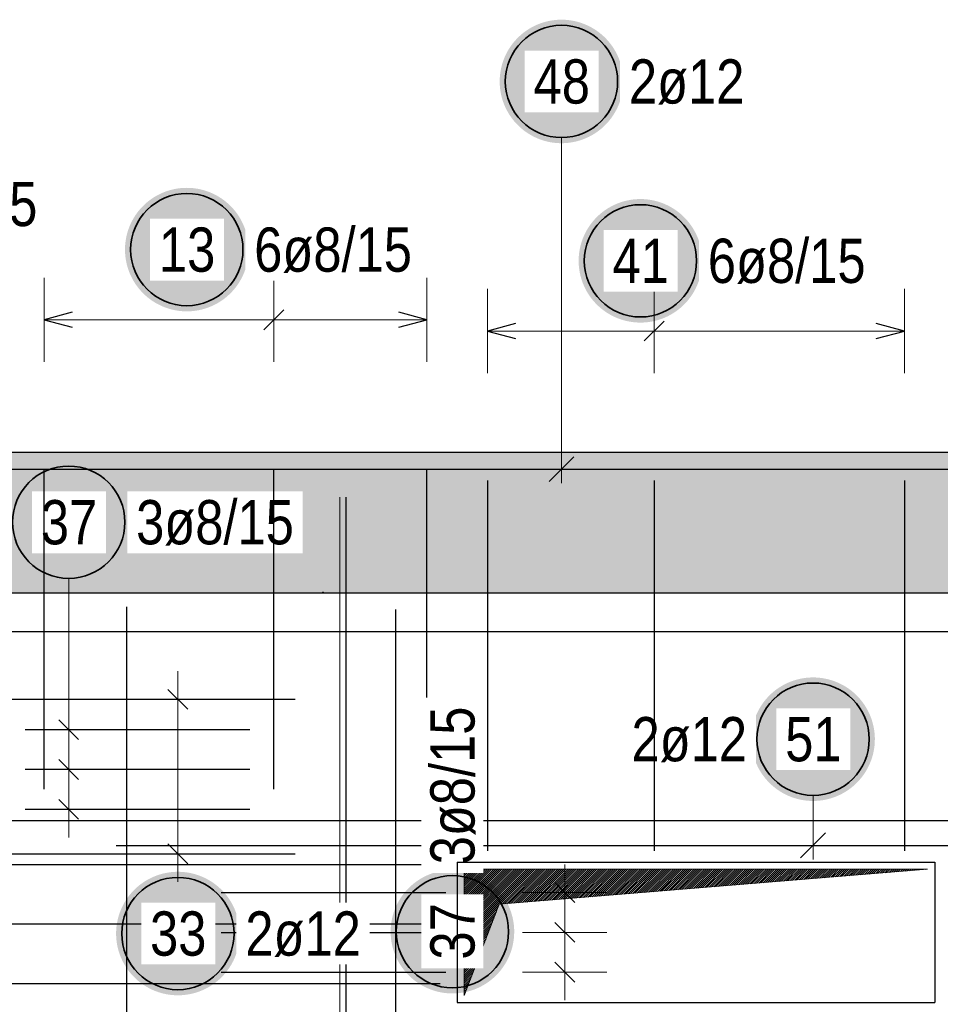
# Model space of a CAD drawing. Header units: millimetres. Extents: x -4.8 to 37.2, y -12 to 28.3.
# Tile 9 of 82: x 4.6 to 6.2, y 7.4 to 9.1. Entities that reach past the tile are written whole.
import ezdxf

# ---------------------------------------------------------------- set-up
doc = ezdxf.new("R2010")
doc.units = ezdxf.units.MM
doc.layers.add('nplo Bewehrung', color=7, linetype='Continuous', lineweight=20)
doc.styles.add('Arial Narrow', font='ARIALN.TTF')

msp = doc.modelspace()

# ---------------------------------------------------------------- hatches: boundary and pattern name
at = {"lineweight": 25, "true_color": 0xffffff}
for points in [[(5.679096, 9.024454), (5.679029, 9.028293), (5.678828, 9.032127), (5.678494, 9.035952), (5.678026, 9.039763), (5.677425, 9.043556), (5.676693, 9.047325), (5.675829, 9.051066), (5.674835, 9.054774), (5.673713, 9.058446), (5.672463, 9.062076), (5.671087, 9.065661), (5.669586, 9.069195), (5.667964, 9.072675), (5.666221, 9.076096), (5.664359, 9.079454), (5.662382, 9.082745), (5.660291, 9.085965), (5.658088, 9.089111), (5.655778, 9.092177), (5.653361, 9.095161), (5.650842, 9.098059), (5.648224, 9.100867), (5.645509, 9.103582), (5.642701, 9.1062), (5.639803, 9.108719), (5.636819, 9.111135), (5.633753, 9.113446), (5.630608, 9.115648), (5.627388, 9.11774), (5.624096, 9.119717), (5.620738, 9.121578), (5.617317, 9.123322), (5.613837, 9.124944), (5.610303, 9.126444), (5.606719, 9.12782), (5.603088, 9.12907), (5.599416, 9.130193), (5.595708, 9.131187), (5.591967, 9.13205), (5.588198, 9.132783), (5.584405, 9.133384), (5.580595, 9.133852), (5.57677, 9.134186), (5.572935, 9.134387), (5.569096, 9.134454), (5.565257, 9.134387), (5.561423, 9.134186), (5.557598, 9.133852), (5.553787, 9.133384), (5.549995, 9.132783), (5.546226, 9.13205), (5.542485, 9.131187), (5.538776, 9.130193), (5.535105, 9.12907), (5.531474, 9.12782), (5.52789, 9.126444), (5.524355, 9.124944), (5.520876, 9.123322), (5.517455, 9.121578), (5.514096, 9.119717), (5.510805, 9.11774), (5.507585, 9.115648), (5.50444, 9.113446), (5.501374, 9.111135), (5.49839, 9.108719), (5.495492, 9.1062), (5.492684, 9.103582), (5.489969, 9.100867), (5.48735, 9.098059), (5.484831, 9.095161), (5.482415, 9.092177), (5.480105, 9.089111), (5.477902, 9.085965), (5.475811, 9.082745), (5.473834, 9.079454), (5.471972, 9.076096), (5.470229, 9.072675), (5.468606, 9.069195), (5.467106, 9.065661), (5.46573, 9.062076), (5.46448, 9.058446), (5.463358, 9.054774), (5.462364, 9.051066), (5.4615, 9.047325), (5.460768, 9.043556), (5.460167, 9.039763), (5.459699, 9.035952), (5.459364, 9.032127), (5.459163, 9.028293), (5.459096, 9.024454), (5.459163, 9.020615), (5.459364, 9.016781), (5.459699, 9.012956), (5.460167, 9.009145), (5.460768, 9.005353), (5.4615, 9.001584), (5.462364, 8.997843), (5.463358, 8.994134), (5.46448, 8.990462), (5.46573, 8.986832), (5.467106, 8.983248), (5.468606, 8.979713), (5.470229, 8.976233), (5.471972, 8.972812), (5.473834, 8.969454), (5.475811, 8.966163), (5.477902, 8.962943), (5.480105, 8.959798), (5.482415, 8.956731), (5.484831, 8.953748), (5.48735, 8.95085), (5.489969, 8.948042), (5.492684, 8.945327), (5.495492, 8.942708), (5.49839, 8.940189), (5.501374, 8.937773), (5.50444, 8.935462), (5.507585, 8.93326), (5.510805, 8.931169), (5.514096, 8.929191), (5.517455, 8.92733), (5.520876, 8.925587), (5.524355, 8.923964), (5.52789, 8.922464), (5.531474, 8.921088), (5.535105, 8.919838), (5.538776, 8.918715), (5.542485, 8.917722), (5.546226, 8.916858), (5.549995, 8.916125), (5.553787, 8.915525), (5.557598, 8.915057), (5.561423, 8.914722), (5.565257, 8.914521), (5.569096, 8.914454), (5.572935, 8.914521), (5.57677, 8.914722), (5.580595, 8.915057), (5.584405, 8.915525), (5.588198, 8.916125), (5.591967, 8.916858), (5.595708, 8.917722), (5.599416, 8.918715), (5.603088, 8.919838), (5.606719, 8.921088), (5.610303, 8.922464), (5.613837, 8.923964), (5.617317, 8.925587), (5.620738, 8.92733), (5.624096, 8.929191), (5.627388, 8.931169), (5.630608, 8.93326), (5.633753, 8.935462), (5.636819, 8.937773), (5.639803, 8.940189), (5.642701, 8.942708), (5.645509, 8.945327), (5.648224, 8.948042), (5.650842, 8.95085), (5.653361, 8.953748), (5.655778, 8.956731), (5.658088, 8.959798), (5.660291, 8.962943), (5.662382, 8.966163), (5.664359, 8.969454), (5.666221, 8.972812), (5.667964, 8.976233), (5.669586, 8.979713), (5.671087, 8.983248), (5.672463, 8.986832), (5.673713, 8.990462), (5.674835, 8.994134), (5.675829, 8.997843), (5.676693, 9.001584), (5.677425, 9.005353), (5.678026, 9.009145), (5.678494, 9.012956), (5.678828, 9.016781)], [(5.012125, 8.725), (5.012058, 8.728839), (5.011857, 8.732673), (5.011522, 8.736498), (5.011054, 8.740309), (5.010454, 8.744101), (5.009721, 8.74787), (5.008858, 8.751611), (5.007864, 8.75532), (5.006741, 8.758992), (5.005491, 8.762622), (5.004115, 8.766207), (5.002615, 8.769741), (5.000992, 8.773221), (4.999249, 8.776642), (4.997388, 8.78), (4.99541, 8.783291), (4.993319, 8.786511), (4.991117, 8.789656), (4.988806, 8.792723), (4.98639, 8.795707), (4.983871, 8.798604), (4.981252, 8.801412), (4.978537, 8.804127), (4.975729, 8.806746), (4.972832, 8.809265), (4.969848, 8.811681), (4.966781, 8.813992), (4.963636, 8.816194), (4.960416, 8.818285), (4.957125, 8.820263), (4.953767, 8.822124), (4.950346, 8.823867), (4.946866, 8.82549), (4.943332, 8.82699), (4.939747, 8.828366), (4.936117, 8.829616), (4.932445, 8.830739), (4.928736, 8.831733), (4.924995, 8.832596), (4.921226, 8.833329), (4.917434, 8.833929), (4.913623, 8.834397), (4.909798, 8.834732), (4.905964, 8.834933), (4.902125, 8.835), (4.898286, 8.834933), (4.894452, 8.834732), (4.890627, 8.834397), (4.886816, 8.833929), (4.883024, 8.833329), (4.879255, 8.832596), (4.875514, 8.831733), (4.871805, 8.830739), (4.868133, 8.829616), (4.864503, 8.828366), (4.860918, 8.82699), (4.857384, 8.82549), (4.853904, 8.823867), (4.850483, 8.822124), (4.847125, 8.820263), (4.843834, 8.818285), (4.840614, 8.816194), (4.837469, 8.813992), (4.834402, 8.811681), (4.831418, 8.809265), (4.828521, 8.806746), (4.825713, 8.804127), (4.822998, 8.801412), (4.820379, 8.798604), (4.81786, 8.795707), (4.815444, 8.792723), (4.813133, 8.789656), (4.810931, 8.786511), (4.80884, 8.783291), (4.806862, 8.78), (4.805001, 8.776642), (4.803258, 8.773221), (4.801635, 8.769741), (4.800135, 8.766207), (4.798759, 8.762622), (4.797509, 8.758992), (4.796386, 8.75532), (4.795392, 8.751611), (4.794529, 8.74787), (4.793796, 8.744101), (4.793196, 8.740309), (4.792728, 8.736498), (4.792393, 8.732673), (4.792192, 8.728839), (4.792125, 8.725), (4.792192, 8.721161), (4.792393, 8.717327), (4.792728, 8.713502), (4.793196, 8.709691), (4.793796, 8.705899), (4.794529, 8.70213), (4.795392, 8.698389), (4.796386, 8.69468), (4.797509, 8.691008), (4.798759, 8.687378), (4.800135, 8.683793), (4.801635, 8.680259), (4.803258, 8.676779), (4.805001, 8.673358), (4.806862, 8.67), (4.80884, 8.666709), (4.810931, 8.663489), (4.813133, 8.660344), (4.815444, 8.657277), (4.81786, 8.654293), (4.820379, 8.651396), (4.822998, 8.648588), (4.825713, 8.645873), (4.828521, 8.643254), (4.831418, 8.640735), (4.834402, 8.638319), (4.837469, 8.636008), (4.840614, 8.633806), (4.843834, 8.631715), (4.847125, 8.629737), (4.850483, 8.627876), (4.853904, 8.626133), (4.857384, 8.62451), (4.860918, 8.62301), (4.864503, 8.621634), (4.868133, 8.620384), (4.871805, 8.619261), (4.875514, 8.618267), (4.879255, 8.617404), (4.883024, 8.616671), (4.886816, 8.616071), (4.890627, 8.615603), (4.894452, 8.615268), (4.898286, 8.615067), (4.902125, 8.615), (4.905964, 8.615067), (4.909798, 8.615268), (4.913623, 8.615603), (4.917434, 8.616071), (4.921226, 8.616671), (4.924995, 8.617404), (4.928736, 8.618267), (4.932445, 8.619261), (4.936117, 8.620384), (4.939747, 8.621634), (4.943332, 8.62301), (4.946866, 8.62451), (4.950346, 8.626133), (4.953767, 8.627876), (4.957125, 8.629737), (4.960416, 8.631715), (4.963636, 8.633806), (4.966781, 8.636008), (4.969848, 8.638319), (4.972832, 8.640735), (4.975729, 8.643254), (4.978537, 8.645873), (4.981252, 8.648588), (4.983871, 8.651396), (4.98639, 8.654293), (4.988806, 8.657277), (4.991117, 8.660344), (4.993319, 8.663489), (4.99541, 8.666709), (4.997388, 8.67), (4.999249, 8.673358), (5.000992, 8.676779), (5.002615, 8.680259), (5.004115, 8.683793), (5.005491, 8.687378), (5.006741, 8.691008), (5.007864, 8.69468), (5.008858, 8.698389), (5.009721, 8.70213), (5.010454, 8.705899), (5.011054, 8.709691), (5.011522, 8.713502), (5.011857, 8.717327)], [(5.819636, 8.705), (5.819569, 8.708839), (5.819368, 8.712673), (5.819033, 8.716498), (5.818566, 8.720309), (5.817965, 8.724101), (5.817232, 8.72787), (5.816369, 8.731611), (5.815375, 8.73532), (5.814252, 8.738992), (5.813002, 8.742622), (5.811626, 8.746207), (5.810126, 8.749741), (5.808503, 8.753221), (5.80676, 8.756642), (5.804899, 8.76), (5.802921, 8.763291), (5.80083, 8.766511), (5.798628, 8.769656), (5.796317, 8.772723), (5.793901, 8.775707), (5.791382, 8.778604), (5.788763, 8.781412), (5.786048, 8.784127), (5.78324, 8.786746), (5.780343, 8.789265), (5.777359, 8.791681), (5.774292, 8.793992), (5.771147, 8.796194), (5.767927, 8.798285), (5.764636, 8.800263), (5.761278, 8.802124), (5.757857, 8.803867), (5.754377, 8.80549), (5.750843, 8.80699), (5.747258, 8.808366), (5.743628, 8.809616), (5.739956, 8.810739), (5.736247, 8.811733), (5.732506, 8.812596), (5.728737, 8.813329), (5.724945, 8.813929), (5.721134, 8.814397), (5.717309, 8.814732), (5.713475, 8.814933), (5.709636, 8.815), (5.705797, 8.814933), (5.701963, 8.814732), (5.698138, 8.814397), (5.694327, 8.813929), (5.690535, 8.813329), (5.686766, 8.812596), (5.683025, 8.811733), (5.679316, 8.810739), (5.675644, 8.809616), (5.672014, 8.808366), (5.668429, 8.80699), (5.664895, 8.80549), (5.661415, 8.803867), (5.657994, 8.802124), (5.654636, 8.800263), (5.651345, 8.798285), (5.648125, 8.796194), (5.64498, 8.793992), (5.641913, 8.791681), (5.638929, 8.789265), (5.636032, 8.786746), (5.633224, 8.784127), (5.630509, 8.781412), (5.62789, 8.778604), (5.625371, 8.775707), (5.622955, 8.772723), (5.620644, 8.769656), (5.618442, 8.766511), (5.616351, 8.763291), (5.614373, 8.76), (5.612512, 8.756642), (5.610769, 8.753221), (5.609146, 8.749741), (5.607646, 8.746207), (5.60627, 8.742622), (5.60502, 8.738992), (5.603897, 8.73532), (5.602904, 8.731611), (5.60204, 8.72787), (5.601307, 8.724101), (5.600707, 8.720309), (5.600239, 8.716498), (5.599904, 8.712673), (5.599703, 8.708839), (5.599636, 8.705), (5.599703, 8.701161), (5.599904, 8.697327), (5.600239, 8.693502), (5.600707, 8.689691), (5.601307, 8.685899), (5.60204, 8.68213), (5.602904, 8.678389), (5.603897, 8.67468), (5.60502, 8.671008), (5.60627, 8.667378), (5.607646, 8.663793), (5.609146, 8.660259), (5.610769, 8.656779), (5.612512, 8.653358), (5.614373, 8.65), (5.616351, 8.646709), (5.618442, 8.643489), (5.620644, 8.640344), (5.622955, 8.637277), (5.625371, 8.634293), (5.62789, 8.631396), (5.630509, 8.628588), (5.633224, 8.625873), (5.636032, 8.623254), (5.638929, 8.620735), (5.641913, 8.618319), (5.64498, 8.616008), (5.648125, 8.613806), (5.651345, 8.611715), (5.654636, 8.609737), (5.657994, 8.607876), (5.661415, 8.606133), (5.664895, 8.60451), (5.668429, 8.60301), (5.672014, 8.601634), (5.675644, 8.600384), (5.679316, 8.599261), (5.683025, 8.598267), (5.686766, 8.597404), (5.690535, 8.596671), (5.694327, 8.596071), (5.698138, 8.595603), (5.701963, 8.595268), (5.705797, 8.595067), (5.709636, 8.595), (5.713475, 8.595067), (5.717309, 8.595268), (5.721134, 8.595603), (5.724945, 8.596071), (5.728737, 8.596671), (5.732506, 8.597404), (5.736247, 8.598267), (5.739956, 8.599261), (5.743628, 8.600384), (5.747258, 8.601634), (5.750843, 8.60301), (5.754377, 8.60451), (5.757857, 8.606133), (5.761278, 8.607876), (5.764636, 8.609737), (5.767927, 8.611715), (5.771147, 8.613806), (5.774292, 8.616008), (5.777359, 8.618319), (5.780343, 8.620735), (5.78324, 8.623254), (5.786048, 8.625873), (5.788763, 8.628588), (5.791382, 8.631396), (5.793901, 8.634293), (5.796317, 8.637277), (5.798628, 8.640344), (5.80083, 8.643489), (5.802921, 8.646709), (5.804899, 8.65), (5.80676, 8.653358), (5.808503, 8.656779), (5.810126, 8.660259), (5.811626, 8.663793), (5.813002, 8.667378), (5.814252, 8.671008), (5.815375, 8.67468), (5.816369, 8.678389), (5.817232, 8.68213), (5.817965, 8.685899), (5.818566, 8.689691), (5.819033, 8.693502), (5.819368, 8.697327)], [(4.801922, 8.239456), (4.801855, 8.243295), (4.801654, 8.247129), (4.801319, 8.250954), (4.800851, 8.254765), (4.800251, 8.258557), (4.799518, 8.262326), (4.798654, 8.266067), (4.797661, 8.269776), (4.796538, 8.273448), (4.795288, 8.277078), (4.793912, 8.280662), (4.792412, 8.284197), (4.790789, 8.287676), (4.789046, 8.291098), (4.787185, 8.294456), (4.785207, 8.297747), (4.783116, 8.300967), (4.780914, 8.304112), (4.778603, 8.307178), (4.776187, 8.310162), (4.773668, 8.31306), (4.771049, 8.315868), (4.768334, 8.318583), (4.765526, 8.321202), (4.762628, 8.323721), (4.759645, 8.326137), (4.756578, 8.328448), (4.753433, 8.33065), (4.750213, 8.332741), (4.746922, 8.334718), (4.743564, 8.33658), (4.740143, 8.338323), (4.736663, 8.339946), (4.733129, 8.341446), (4.729544, 8.342822), (4.725914, 8.344072), (4.722242, 8.345194), (4.718533, 8.346188), (4.714792, 8.347052), (4.711023, 8.347785), (4.707231, 8.348385), (4.70342, 8.348853), (4.699595, 8.349188), (4.695761, 8.349389), (4.691922, 8.349456), (4.688083, 8.349389), (4.684249, 8.349188), (4.680424, 8.348853), (4.676613, 8.348385), (4.672821, 8.347785), (4.669052, 8.347052), (4.66531, 8.346188), (4.661602, 8.345194), (4.65793, 8.344072), (4.6543, 8.342822), (4.650715, 8.341446), (4.647181, 8.339946), (4.643701, 8.338323), (4.64028, 8.33658), (4.636922, 8.334718), (4.633631, 8.332741), (4.630411, 8.33065), (4.627265, 8.328448), (4.624199, 8.326137), (4.621215, 8.323721), (4.618317, 8.321202), (4.615509, 8.318583), (4.612794, 8.315868), (4.610176, 8.31306), (4.607657, 8.310162), (4.605241, 8.307178), (4.60293, 8.304112), (4.600728, 8.300967), (4.598637, 8.297747), (4.596659, 8.294456), (4.594798, 8.291098), (4.593055, 8.287676), (4.591432, 8.284197), (4.589932, 8.280662), (4.588556, 8.277078), (4.587306, 8.273448), (4.586183, 8.269776), (4.585189, 8.266067), (4.584326, 8.262326), (4.583593, 8.258557), (4.582992, 8.254765), (4.582524, 8.250954), (4.58219, 8.247129), (4.581989, 8.243295), (4.581922, 8.239456), (4.581989, 8.235617), (4.58219, 8.231782), (4.582524, 8.227958), (4.582992, 8.224147), (4.583593, 8.220354), (4.584326, 8.216585), (4.585189, 8.212844), (4.586183, 8.209136), (4.587306, 8.205464), (4.588556, 8.201833), (4.589932, 8.198249), (4.591432, 8.194715), (4.593055, 8.191235), (4.594798, 8.187814), (4.596659, 8.184456), (4.598637, 8.181165), (4.600728, 8.177944), (4.60293, 8.174799), (4.605241, 8.171733), (4.607657, 8.168749), (4.610176, 8.165851), (4.612794, 8.163043), (4.615509, 8.160328), (4.618317, 8.15771), (4.621215, 8.155191), (4.624199, 8.152774), (4.627265, 8.150464), (4.630411, 8.148262), (4.633631, 8.14617), (4.636922, 8.144193), (4.64028, 8.142331), (4.643701, 8.140588), (4.647181, 8.138966), (4.650715, 8.137465), (4.6543, 8.136089), (4.65793, 8.134839), (4.661602, 8.133717), (4.66531, 8.132723), (4.669052, 8.131859), (4.672821, 8.131127), (4.676613, 8.130526), (4.680424, 8.130058), (4.684249, 8.129724), (4.688083, 8.129523), (4.691922, 8.129456), (4.695761, 8.129523), (4.699595, 8.129724), (4.70342, 8.130058), (4.707231, 8.130526), (4.711023, 8.131127), (4.714792, 8.131859), (4.718533, 8.132723), (4.722242, 8.133717), (4.725914, 8.134839), (4.729544, 8.136089), (4.733129, 8.137465), (4.736663, 8.138966), (4.740143, 8.140588), (4.743564, 8.142331), (4.746922, 8.144193), (4.750213, 8.14617), (4.753433, 8.148262), (4.756578, 8.150464), (4.759645, 8.152774), (4.762628, 8.155191), (4.765526, 8.15771), (4.768334, 8.160328), (4.771049, 8.163043), (4.773668, 8.165851), (4.776187, 8.168749), (4.778603, 8.171733), (4.780914, 8.174799), (4.783116, 8.177944), (4.785207, 8.181165), (4.787185, 8.184456), (4.789046, 8.187814), (4.790789, 8.191235), (4.792412, 8.194715), (4.793912, 8.198249), (4.795288, 8.201833), (4.796538, 8.205464), (4.797661, 8.209136), (4.798654, 8.212844), (4.799518, 8.216585), (4.800251, 8.220354), (4.800851, 8.224147), (4.801319, 8.227958), (4.801654, 8.231782)], [(6.126944, 7.853038), (6.126877, 7.856877), (6.126676, 7.860711), (6.126342, 7.864536), (6.125874, 7.868347), (6.125273, 7.872139), (6.12454, 7.875908), (6.123677, 7.879649), (6.122683, 7.883358), (6.12156, 7.88703), (6.12031, 7.89066), (6.118934, 7.894245), (6.117434, 7.897779), (6.115812, 7.901259), (6.114068, 7.90468), (6.112207, 7.908038), (6.11023, 7.911329), (6.108138, 7.914549), (6.105936, 7.917694), (6.103625, 7.920761), (6.101209, 7.923745), (6.09869, 7.926642), (6.096072, 7.92945), (6.093357, 7.932165), (6.090549, 7.934784), (6.087651, 7.937303), (6.084667, 7.939719), (6.081601, 7.94203), (6.078455, 7.944232), (6.075235, 7.946323), (6.071944, 7.948301), (6.068586, 7.950162), (6.065165, 7.951905), (6.061685, 7.953528), (6.058151, 7.955028), (6.054566, 7.956404), (6.050936, 7.957654), (6.047264, 7.958777), (6.043556, 7.95977), (6.039815, 7.960634), (6.036046, 7.961367), (6.032253, 7.961967), (6.028442, 7.962435), (6.024617, 7.96277), (6.020783, 7.962971), (6.016944, 7.963038), (6.013105, 7.962971), (6.009271, 7.96277), (6.005446, 7.962435), (6.001635, 7.961967), (5.997843, 7.961367), (5.994074, 7.960634), (5.990333, 7.95977), (5.986624, 7.958777), (5.982952, 7.957654), (5.979322, 7.956404), (5.975738, 7.955028), (5.972203, 7.953528), (5.968723, 7.951905), (5.965302, 7.950162), (5.961944, 7.948301), (5.958653, 7.946323), (5.955433, 7.944232), (5.952288, 7.94203), (5.949221, 7.939719), (5.946238, 7.937303), (5.94334, 7.934784), (5.940532, 7.932165), (5.937817, 7.92945), (5.935198, 7.926642), (5.932679, 7.923745), (5.930263, 7.920761), (5.927952, 7.917694), (5.92575, 7.914549), (5.923659, 7.911329), (5.921681, 7.908038), (5.91982, 7.90468), (5.918077, 7.901259), (5.916454, 7.897779), (5.914954, 7.894245), (5.913578, 7.89066), (5.912328, 7.88703), (5.911205, 7.883358), (5.910212, 7.879649), (5.909348, 7.875908), (5.908615, 7.872139), (5.908015, 7.868347), (5.907547, 7.864536), (5.907212, 7.860711), (5.907011, 7.856877), (5.906944, 7.853038), (5.907011, 7.849199), (5.907212, 7.845365), (5.907547, 7.84154), (5.908015, 7.837729), (5.908615, 7.833937), (5.909348, 7.830168), (5.910212, 7.826426), (5.911205, 7.822718), (5.912328, 7.819046), (5.913578, 7.815416), (5.914954, 7.811831), (5.916454, 7.808297), (5.918077, 7.804817), (5.91982, 7.801396), (5.921681, 7.798038), (5.923659, 7.794747), (5.92575, 7.791527), (5.927952, 7.788382), (5.930263, 7.785315), (5.932679, 7.782331), (5.935198, 7.779434), (5.937817, 7.776625), (5.940532, 7.773911), (5.94334, 7.771292), (5.946238, 7.768773), (5.949221, 7.766357), (5.952288, 7.764046), (5.955433, 7.761844), (5.958653, 7.759753), (5.961944, 7.757775), (5.965302, 7.755914), (5.968723, 7.754171), (5.972203, 7.752548), (5.975738, 7.751048), (5.979322, 7.749672), (5.982952, 7.748422), (5.986624, 7.747299), (5.990333, 7.746305), (5.994074, 7.745442), (5.997843, 7.744709), (6.001635, 7.744108), (6.005446, 7.74364), (6.009271, 7.743306), (6.013105, 7.743105), (6.016944, 7.743038), (6.020783, 7.743105), (6.024617, 7.743306), (6.028442, 7.74364), (6.032253, 7.744108), (6.036046, 7.744709), (6.039815, 7.745442), (6.043556, 7.746305), (6.047264, 7.747299), (6.050936, 7.748422), (6.054566, 7.749672), (6.058151, 7.751048), (6.061685, 7.752548), (6.065165, 7.754171), (6.068586, 7.755914), (6.071944, 7.757775), (6.075235, 7.759753), (6.078455, 7.761844), (6.081601, 7.764046), (6.084667, 7.766357), (6.087651, 7.768773), (6.090549, 7.771292), (6.093357, 7.773911), (6.096072, 7.776625), (6.09869, 7.779434), (6.101209, 7.782331), (6.103625, 7.785315), (6.105936, 7.788382), (6.108138, 7.791527), (6.11023, 7.794747), (6.112207, 7.798038), (6.114068, 7.801396), (6.115812, 7.804817), (6.117434, 7.808297), (6.118934, 7.811831), (6.12031, 7.815416), (6.12156, 7.819046), (6.122683, 7.822718), (6.123677, 7.826426), (6.12454, 7.830168), (6.125273, 7.833937), (6.125874, 7.837729), (6.126342, 7.84154), (6.126676, 7.845365)], [(4.996303, 7.506902), (4.996236, 7.510741), (4.996035, 7.514575), (4.9957, 7.5184), (4.995232, 7.522211), (4.994632, 7.526003), (4.993899, 7.529772), (4.993035, 7.533513), (4.992042, 7.537222), (4.990919, 7.540894), (4.989669, 7.544524), (4.988293, 7.548108), (4.986793, 7.551643), (4.98517, 7.555123), (4.983427, 7.558544), (4.981566, 7.561902), (4.979588, 7.565193), (4.977497, 7.568413), (4.975295, 7.571558), (4.972984, 7.574624), (4.970568, 7.577608), (4.968049, 7.580506), (4.96543, 7.583314), (4.962715, 7.586029), (4.959907, 7.588648), (4.957009, 7.591167), (4.954026, 7.593583), (4.950959, 7.595894), (4.947814, 7.598096), (4.944594, 7.600187), (4.941303, 7.602165), (4.937945, 7.604026), (4.934524, 7.605769), (4.931044, 7.607392), (4.92751, 7.608892), (4.923925, 7.610268), (4.920295, 7.611518), (4.916623, 7.61264), (4.912914, 7.613634), (4.909173, 7.614498), (4.905404, 7.615231), (4.901612, 7.615831), (4.897801, 7.616299), (4.893976, 7.616634), (4.890142, 7.616835), (4.886303, 7.616902), (4.882464, 7.616835), (4.87863, 7.616634), (4.874805, 7.616299), (4.870994, 7.615831), (4.867202, 7.615231), (4.863433, 7.614498), (4.859691, 7.613634), (4.855983, 7.61264), (4.852311, 7.611518), (4.848681, 7.610268), (4.845096, 7.608892), (4.841562, 7.607392), (4.838082, 7.605769), (4.834661, 7.604026), (4.831303, 7.602165), (4.828012, 7.600187), (4.824792, 7.598096), (4.821646, 7.595894), (4.81858, 7.593583), (4.815596, 7.591167), (4.812698, 7.588648), (4.80989, 7.586029), (4.807175, 7.583314), (4.804557, 7.580506), (4.802038, 7.577608), (4.799622, 7.574624), (4.797311, 7.571558), (4.795109, 7.568413), (4.793018, 7.565193), (4.79104, 7.561902), (4.789179, 7.558544), (4.787436, 7.555123), (4.785813, 7.551643), (4.784313, 7.548108), (4.782937, 7.544524), (4.781687, 7.540894), (4.780564, 7.537222), (4.77957, 7.533513), (4.778707, 7.529772), (4.777974, 7.526003), (4.777373, 7.522211), (4.776905, 7.5184), (4.776571, 7.514575), (4.77637, 7.510741), (4.776303, 7.506902), (4.77637, 7.503063), (4.776571, 7.499228), (4.776905, 7.495404), (4.777373, 7.491593), (4.777974, 7.4878), (4.778707, 7.484031), (4.77957, 7.48029), (4.780564, 7.476582), (4.781687, 7.47291), (4.782937, 7.469279), (4.784313, 7.465695), (4.785813, 7.462161), (4.787436, 7.458681), (4.789179, 7.45526), (4.79104, 7.451902), (4.793018, 7.448611), (4.795109, 7.44539), (4.797311, 7.442245), (4.799622, 7.439179), (4.802038, 7.436195), (4.804557, 7.433297), (4.807175, 7.430489), (4.80989, 7.427774), (4.812698, 7.425156), (4.815596, 7.422637), (4.81858, 7.420221), (4.821646, 7.41791), (4.824792, 7.415708), (4.828012, 7.413616), (4.831303, 7.411639), (4.834661, 7.409777), (4.838082, 7.408034), (4.841562, 7.406412), (4.845096, 7.404911), (4.848681, 7.403536), (4.852311, 7.402285), (4.855983, 7.401163), (4.859691, 7.400169), (4.863433, 7.399305), (4.867202, 7.398573), (4.870994, 7.397972), (4.874805, 7.397504), (4.87863, 7.39717), (4.882464, 7.396969), (4.886303, 7.396902), (4.890142, 7.396969), (4.893976, 7.39717), (4.897801, 7.397504), (4.901612, 7.397972), (4.905404, 7.398573), (4.909173, 7.399305), (4.912914, 7.400169), (4.916623, 7.401163), (4.920295, 7.402285), (4.923925, 7.403536), (4.92751, 7.404911), (4.931044, 7.406412), (4.934524, 7.408034), (4.937945, 7.409777), (4.941303, 7.411639), (4.944594, 7.413616), (4.947814, 7.415708), (4.950959, 7.41791), (4.954026, 7.420221), (4.957009, 7.422637), (4.959907, 7.425156), (4.962715, 7.427774), (4.96543, 7.430489), (4.968049, 7.433297), (4.970568, 7.436195), (4.972984, 7.439179), (4.975295, 7.442245), (4.977497, 7.44539), (4.979588, 7.448611), (4.981566, 7.451902), (4.983427, 7.45526), (4.98517, 7.458681), (4.986793, 7.462161), (4.988293, 7.465695), (4.989669, 7.469279), (4.990919, 7.47291), (4.992042, 7.476582), (4.993035, 7.48029), (4.993899, 7.484031), (4.994632, 7.4878), (4.995232, 7.491593), (4.9957, 7.495404), (4.996035, 7.499228)], [(5.485, 7.510197), (5.484933, 7.514036), (5.484732, 7.51787), (5.484397, 7.521695), (5.483929, 7.525506), (5.483329, 7.529299), (5.482596, 7.533068), (5.481733, 7.536809), (5.480739, 7.540517), (5.479616, 7.544189), (5.478366, 7.547819), (5.47699, 7.551404), (5.47549, 7.554938), (5.473867, 7.558418), (5.472124, 7.561839), (5.470263, 7.565197), (5.468285, 7.568488), (5.466194, 7.571708), (5.463992, 7.574854), (5.461681, 7.57792), (5.459265, 7.580904), (5.456746, 7.583802), (5.454127, 7.58661), (5.451412, 7.589325), (5.448604, 7.591943), (5.445707, 7.594462), (5.442723, 7.596878), (5.439656, 7.599189), (5.436511, 7.601391), (5.433291, 7.603483), (5.43, 7.60546), (5.426642, 7.607321), (5.423221, 7.609065), (5.419741, 7.610687), (5.416207, 7.612187), (5.412622, 7.613563), (5.408992, 7.614813), (5.40532, 7.615936), (5.401611, 7.61693), (5.39787, 7.617793), (5.394101, 7.618526), (5.390309, 7.619127), (5.386498, 7.619595), (5.382673, 7.619929), (5.378839, 7.62013), (5.375, 7.620197), (5.371161, 7.62013), (5.367327, 7.619929), (5.363502, 7.619595), (5.359691, 7.619127), (5.355899, 7.618526), (5.35213, 7.617793), (5.348389, 7.61693), (5.34468, 7.615936), (5.341008, 7.614813), (5.337378, 7.613563), (5.333793, 7.612187), (5.330259, 7.610687), (5.326779, 7.609065), (5.323358, 7.607321), (5.32, 7.60546), (5.316709, 7.603483), (5.313489, 7.601391), (5.310344, 7.599189), (5.307277, 7.596878), (5.304293, 7.594462), (5.301396, 7.591943), (5.298588, 7.589325), (5.295873, 7.58661), (5.293254, 7.583802), (5.290735, 7.580904), (5.288319, 7.57792), (5.286008, 7.574854), (5.283806, 7.571708), (5.281715, 7.568488), (5.279737, 7.565197), (5.277876, 7.561839), (5.276133, 7.558418), (5.27451, 7.554938), (5.27301, 7.551404), (5.271634, 7.547819), (5.270384, 7.544189), (5.269261, 7.540517), (5.268267, 7.536809), (5.267404, 7.533068), (5.266671, 7.529299), (5.266071, 7.525506), (5.265603, 7.521695), (5.265268, 7.51787), (5.265067, 7.514036), (5.265, 7.510197), (5.265067, 7.506358), (5.265268, 7.502524), (5.265603, 7.498699), (5.266071, 7.494888), (5.266671, 7.491096), (5.267404, 7.487327), (5.268267, 7.483586), (5.269261, 7.479877), (5.270384, 7.476205), (5.271634, 7.472575), (5.27301, 7.46899), (5.27451, 7.465456), (5.276133, 7.461976), (5.277876, 7.458555), (5.279737, 7.455197), (5.281715, 7.451906), (5.283806, 7.448686), (5.286008, 7.445541), (5.288319, 7.442474), (5.290735, 7.439491), (5.293254, 7.436593), (5.295873, 7.433785), (5.298588, 7.43107), (5.301396, 7.428451), (5.304293, 7.425932), (5.307277, 7.423516), (5.310344, 7.421205), (5.313489, 7.419003), (5.316709, 7.416912), (5.32, 7.414934), (5.323358, 7.413073), (5.326779, 7.41133), (5.330259, 7.409707), (5.333793, 7.408207), (5.337378, 7.406831), (5.341008, 7.405581), (5.34468, 7.404458), (5.348389, 7.403465), (5.35213, 7.402601), (5.355899, 7.401868), (5.359691, 7.401268), (5.363502, 7.4008), (5.367327, 7.400465), (5.371161, 7.400264), (5.375, 7.400197), (5.378839, 7.400264), (5.382673, 7.400465), (5.386498, 7.4008), (5.390309, 7.401268), (5.394101, 7.401868), (5.39787, 7.402601), (5.401611, 7.403465), (5.40532, 7.404458), (5.408992, 7.405581), (5.412622, 7.406831), (5.416207, 7.408207), (5.419741, 7.409707), (5.423221, 7.41133), (5.426642, 7.413073), (5.43, 7.414934), (5.433291, 7.416912), (5.436511, 7.419003), (5.439656, 7.421205), (5.442723, 7.423516), (5.445707, 7.425932), (5.448604, 7.428451), (5.451412, 7.43107), (5.454127, 7.433785), (5.456746, 7.436593), (5.459265, 7.439491), (5.461681, 7.442474), (5.463992, 7.445541), (5.466194, 7.448686), (5.468285, 7.451906), (5.470263, 7.455197), (5.472124, 7.458555), (5.473867, 7.461976), (5.47549, 7.465456), (5.47699, 7.46899), (5.478366, 7.472575), (5.479616, 7.476205), (5.480739, 7.479877), (5.481733, 7.483586), (5.482596, 7.487327), (5.483329, 7.491096), (5.483929, 7.494888), (5.484397, 7.498699), (5.484732, 7.502524)]]:
    msp.add_hatch(color=7, dxfattribs=at).paths.add_polyline_path(points)
at = {"lineweight": 13, "true_color": 0xd7ffd7}
msp.add_hatch(color=254, dxfattribs=at).paths.add_polyline_path([(8.56132, 8.113985), (8.56132, 8.363985), (1.484738, 8.363985), (1.484738, 8.113985)])
at = {"lineweight": 13}
h = msp.add_hatch(dxfattribs=at)
h.set_pattern_fill('Mau', color=6, scale=0.01, angle=45, style=0, pattern_type=2)
h.set_pattern_definition([(45, (0, 0), (-0.0018384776, 0.0018384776), [])])
h.paths.add_polyline_path([(5.395923, 7.396485), (5.458423, 7.558985), (6.220923, 7.621485), (5.395923, 7.621485)])

# ---------------------------------------------------------------- linework, layer by layer
at = {"color": 5, "linetype": 'Continuous', "lineweight": 18}
for p, q in [((5.569096, 8.924454), (5.569096, 8.308985)), ((4.648122, 8.675), (4.648122, 8.525)), ((5.056903, 8.675), (5.056903, 8.525)), ((5.329423, 8.525), (5.329423, 8.675)), ((5.437424, 8.655), (5.437424, 8.505)), ((5.734224, 8.505), (5.734224, 8.655)), ((6.179423, 8.505), (6.179423, 8.655)), ((4.648122, 8.6), (5.329423, 8.6)), ((6.179423, 8.58), (5.437424, 8.58)), ((4.691922, 8.139456), (4.691922, 7.91997)), ((4.886303, 7.598832), (4.886303, 7.974024)), ((4.691922, 7.677985), (4.691922, 7.91997)), ((4.811303, 7.924024), (4.961303, 7.924024)), ((4.616922, 7.86997), (4.766922, 7.86997)), ((4.616922, 7.798978), (4.766922, 7.798978)), ((6.016944, 7.753038), (6.016944, 7.638985)), ((4.616922, 7.727985), (4.766922, 7.727985)), ((4.811303, 7.648832), (4.961303, 7.648832)), ((5.575, 7.629985), (5.575, 7.387999)), ((4.886303, 7.606902), (4.886303, 7.598832)), ((5.65, 7.579985), (5.5, 7.579985)), ((5.65, 7.508992), (5.5, 7.508992)), ((5.65, 7.437999), (5.5, 7.437999))]:
    msp.add_line(p, q, dxfattribs=at)
at = {"color": 3, "linetype": 'Continuous', "lineweight": 25}
for p, q in [((4.698122, 8.613397), (4.648122, 8.6)), ((5.07458, 8.617678), (5.039225, 8.582322)), ((5.329423, 8.6), (5.279423, 8.613397)), ((4.648122, 8.6), (4.698122, 8.586603)), ((5.279423, 8.586603), (5.329423, 8.6)), ((5.487424, 8.593397), (5.437424, 8.58)), ((5.716546, 8.562322), (5.751901, 8.597678)), ((6.179423, 8.58), (6.129423, 8.593397)), ((5.437424, 8.58), (5.487424, 8.566603)), ((6.129423, 8.566603), (6.179423, 8.58)), ((1.484738, 8.363985), (8.56132, 8.363985)), ((5.546999, 8.311888), (5.591193, 8.356082)), ((1.73132, 8.333985), (8.53132, 8.333985)), ((5.329423, 7.763985), (5.329423, 8.333985)), ((6.179423, 8.313985), (6.179423, 7.653985)), ((5.185723, 5.183985), (5.185723, 8.283985)), ((1.484738, 8.113985), (7.972168, 8.113985)), ((4.795656, 7.338985), (4.795656, 8.088985)), ((5.274073, 5.183985), (5.274073, 8.083985)), ((2.432263, 8.044991), (7.982168, 8.044991)), ((4.868625, 7.941702), (4.903981, 7.906347)), ((3.745061, 7.924024), (5.095061, 7.924024)), ((4.674244, 7.887648), (4.7096, 7.852293)), ((5.014122, 7.86997), (4.614122, 7.86997)), ((4.674244, 7.816655), (4.7096, 7.7813)), ((5.014122, 7.798978), (4.614122, 7.798978)), ((4.674244, 7.745662), (4.7096, 7.710307)), ((5.014122, 7.727985), (4.614122, 7.727985)), ((2.432263, 7.707985), (7.982168, 7.707985)), ((5.994847, 7.641888), (6.039041, 7.686082)), ((4.776625, 7.663985), (6.352625, 7.663985)), ((4.868625, 7.66651), (4.903981, 7.631155)), ((3.745061, 7.648832), (5.095061, 7.648832)), ((3.253423, 7.62995), (5.353423, 7.62995)), ((6.233423, 7.633985), (6.233423, 7.383985)), ((5.592678, 7.562307), (5.557322, 7.597662)), ((4.963423, 7.579985), (5.363423, 7.579985)), ((3.253423, 7.523968), (5.353423, 7.523968)), ((5.592678, 7.491314), (5.557322, 7.526669)), ((4.963423, 7.508992), (5.363423, 7.508992)), ((5.592678, 7.420321), (5.557322, 7.455677)), ((4.963423, 7.437999), (5.363423, 7.437999)), ((3.253423, 7.417985), (5.353423, 7.417985)), ((5.383423, 7.383985), (6.233423, 7.383985))]:
    msp.add_line(p, q, dxfattribs=at)
at = {"color": 9, "linetype": 'Continuous', "lineweight": 0}
msp.add_line((5.174723, 8.283985), (5.174723, 5.183985), dxfattribs=at)
at = {"color": 6, "linetype": 'Continuous', "lineweight": 13}
for p, q in [((5.395923, 7.396485), (5.395923, 7.621485)), ((5.395923, 7.621485), (6.220923, 7.621485)), ((5.458423, 7.558985), (6.220923, 7.621485)), ((5.395923, 7.396485), (5.458423, 7.558985))]:
    msp.add_line(p, q, dxfattribs=at)
at = {"color": 2, "linetype": 'Continuous', "lineweight": 35}
for centre in [(5.569096, 9.024454), (4.902125, 8.725), (5.709636, 8.705), (4.691922, 8.239456), (6.016944, 7.853038), (4.886303, 7.506902), (5.375, 7.510197)]:
    msp.add_circle(centre, 0.1, dxfattribs=at)
at = {"color": 9, "linetype": 'Continuous', "lineweight": 0}
msp.add_circle((5.144723, 8.113979), 0.00111, dxfattribs=at)
at = {"layer": 'nplo Bewehrung', "color": 9, "linetype": 'Continuous', "lineweight": 0}
msp.add_line((5.274073, 5.183985), (5.274073, 8.083985), dxfattribs=at)

# ---------------------------------------------------------------- texts
at = {"color": 2, "lineweight": 35, "char_height": 0.07875, "attachment_point": 1, "line_spacing_factor": 0.9, "style": 'Arial Narrow', "bg_fill": 3, "box_fill_scale": 1.2, "bg_fill_color": 256, "bg_fill_true_color": 13158600, "bg_fill_transparency": 0}
for s, insert in [('2ø12', (5.689096, 9.063829)), ('3ø8/15', (4.355315, 8.845661)), ('6ø8/15', (5.829636, 8.744375))]:
    msp.add_mtext(s, dxfattribs=dict(at, insert=insert))

# ---------------------------------------------------------------- next in the draw order: texts
for s, insert in [('48', (5.519484, 9.063829)), ('6ø8/15', (5.022125, 8.764375)), ('13', (4.852512, 8.764375)), ('41', (5.660024, 8.744375)), ('37', (4.642309, 8.278831)), ('3ø8/15', (4.811922, 8.278831)), ('2ø12', (5.693769, 7.892413)), ('51', (5.967332, 7.892413)), ('33', (4.83669, 7.546277)), ('2ø12', (5.006303, 7.546277))]:
    msp.add_mtext(s, dxfattribs=dict(at, insert=insert))
at = {"color": 2, "lineweight": 35, "char_height": 0.07875, "attachment_point": 1, "rotation": 90, "line_spacing_factor": 0.9, "style": 'Arial Narrow', "bg_fill": 3, "box_fill_scale": 1.2, "bg_fill_color": 256, "bg_fill_true_color": 13158600, "bg_fill_transparency": 0}
for s, insert in [('3ø8/15', (5.335625, 7.630197)), ('37', (5.335625, 7.460585))]:
    msp.add_mtext(s, dxfattribs=dict(at, insert=insert))

# ---------------------------------------------------------------- next in the draw order: linework, layer by layer
at = {"color": 3, "linetype": 'Continuous', "lineweight": 25}
for p, q in [((4.648122, 7.763985), (4.648122, 8.333985)), ((5.056903, 7.763985), (5.056903, 8.333985)), ((5.437424, 8.313985), (5.437424, 7.653985)), ((5.734224, 8.313985), (5.734224, 7.653985)), ((5.383423, 7.633985), (6.233423, 7.633985)), ((5.383423, 7.633985), (5.383423, 7.383985))]:
    msp.add_line(p, q, dxfattribs=at)

doc.saveas('drawing.dxf')
